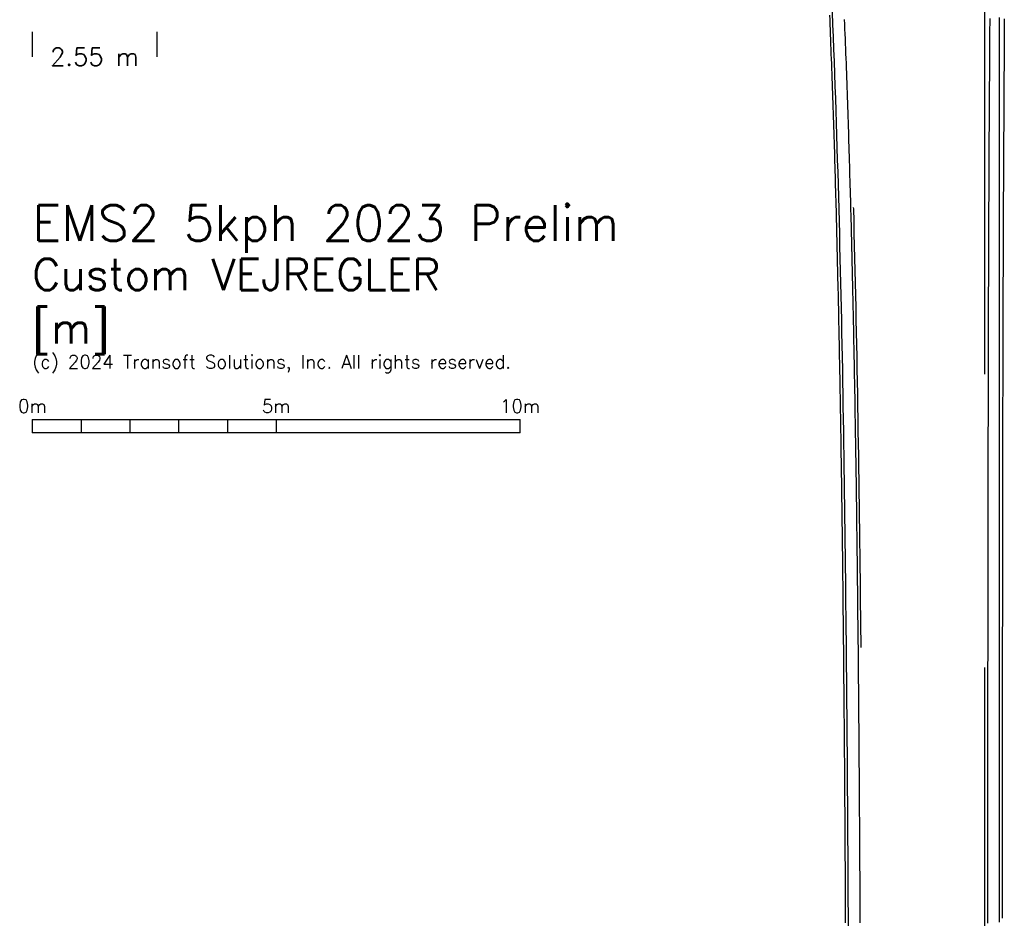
# Model space of a CAD drawing. Header units: metres. Extents: x 209848 to 209928, y 1182430 to 1182563.
# Tile 2 of 256: x 209850 to 209870, y 1182449 to 1182467. Entities that reach past the tile are written whole.
import ezdxf
from ezdxf.enums import TextEntityAlignment as Align

# ---------------------------------------------------------------- set-up
doc = ezdxf.new("R2010")
doc.units = ezdxf.units.M
doc.header["$MEASUREMENT"] = 0
doc.linetypes.add('DGN Style 2', pattern=[15.036391, 9.021834, -6.014556])
doc.layers.get('0').update_dxf_attribs({"color": 254})
doc.styles.add('TSText', font='simplex.shx')

# ---------------------------------------------------------------- blocks, each defined once
blk = doc.blocks.new('*U2')
at = {"color": 40, "linetype": 'Continuous'}
for p, q in [((15.081, -31.72), (15.076, -31.62)), ((18.655, -31.695), (18.655, -31.798)), ((15.085, -31.82), (15.081, -31.72)), ((15.089, -31.92), (15.085, -31.82)), ((18.655, -31.798), (18.654, -31.901)), ((15.093, -32.02), (15.089, -31.92)), ((15.097, -32.12), (15.093, -32.02)), ((18.654, -31.901), (18.653, -32.004)), ((18.653, -32.004), (18.653, -32.107)), ((15.101, -32.22), (15.097, -32.12)), ((15.104, -32.32), (15.101, -32.22)), ((18.652, -32.21), (18.651, -32.313)), ((18.653, -32.107), (18.652, -32.21)), ((15.108, -32.42), (15.104, -32.32)), ((15.112, -32.519), (15.108, -32.42)), ((18.651, -32.416), (18.65, -32.519)), ((18.651, -32.313), (18.651, -32.416)), ((15.116, -32.619), (15.112, -32.519)), ((15.119, -32.719), (15.116, -32.619)), ((18.65, -32.519), (18.649, -32.621)), ((18.649, -32.621), (18.649, -32.724)), ((15.123, -32.82), (15.119, -32.719)), ((15.127, -32.92), (15.123, -32.82)), ((18.649, -32.724), (18.648, -32.827)), ((18.648, -32.827), (18.648, -32.93)), ((15.13, -33.02), (15.127, -32.92)), ((15.134, -33.12), (15.13, -33.02)), ((18.647, -33.033), (18.646, -33.136)), ((18.648, -32.93), (18.647, -33.033)), ((15.137, -33.22), (15.134, -33.12)), ((15.141, -33.32), (15.137, -33.22)), ((18.646, -33.239), (18.645, -33.341)), ((18.646, -33.136), (18.646, -33.239)), ((15.144, -33.42), (15.141, -33.32)), ((15.148, -33.52), (15.144, -33.42)), ((18.645, -33.444), (18.644, -33.547)), ((18.645, -33.341), (18.645, -33.444)), ((15.151, -33.62), (15.148, -33.52)), ((15.154, -33.72), (15.151, -33.62)), ((18.644, -33.547), (18.643, -33.65)), ((18.643, -33.65), (18.643, -33.753)), ((15.158, -33.82), (15.154, -33.72)), ((15.161, -33.921), (15.158, -33.82)), ((18.643, -33.753), (18.642, -33.855)), ((18.642, -33.855), (18.642, -33.958)), ((15.164, -34.021), (15.161, -33.921)), ((15.167, -34.121), (15.164, -34.021)), ((18.642, -33.958), (18.641, -34.061)), ((18.641, -34.061), (18.641, -34.164)), ((15.17, -34.221), (15.167, -34.121)), ((15.173, -34.321), (15.17, -34.221)), ((18.641, -34.164), (18.64, -34.267)), ((18.64, -34.267), (18.64, -34.369)), ((15.177, -34.421), (15.173, -34.321)), ((15.18, -34.522), (15.177, -34.421)), ((15.183, -34.622), (15.18, -34.522)), ((18.64, -34.369), (18.639, -34.472)), ((18.639, -34.472), (18.639, -34.575)), ((15.186, -34.722), (15.183, -34.622)), ((15.188, -34.822), (15.186, -34.722)), ((18.639, -34.575), (18.638, -34.677)), ((18.638, -34.677), (18.638, -34.78)), ((15.191, -34.923), (15.188, -34.822)), ((15.194, -35.023), (15.191, -34.923)), ((18.638, -34.78), (18.637, -34.883)), ((18.637, -34.883), (18.637, -34.986)), ((15.197, -35.123), (15.194, -35.023)), ((15.2, -35.223), (15.197, -35.123)), ((18.637, -34.986), (18.636, -35.088)), ((18.636, -35.088), (18.636, -35.191)), ((15.203, -35.324), (15.2, -35.223)), ((15.205, -35.424), (15.203, -35.324)), ((18.636, -35.191), (18.635, -35.294)), ((18.635, -35.294), (18.635, -35.396)), ((15.208, -35.524), (15.205, -35.424)), ((15.211, -35.625), (15.208, -35.524)), ((18.635, -35.396), (18.634, -35.499)), ((18.634, -35.499), (18.634, -35.602)), ((15.213, -35.725), (15.211, -35.625)), ((15.216, -35.825), (15.213, -35.725)), ((18.634, -35.602), (18.633, -35.704)), ((18.633, -35.704), (18.633, -35.807)), ((15.219, -35.926), (15.216, -35.825)), ((15.221, -36.026), (15.219, -35.926)), ((18.633, -35.91), (18.632, -36.012)), ((18.633, -35.807), (18.633, -35.91)), ((15.224, -36.126), (15.221, -36.026)), ((15.226, -36.227), (15.224, -36.126)), ((18.632, -36.115), (18.631, -36.217)), ((18.632, -36.012), (18.632, -36.115)), ((15.229, -36.327), (15.226, -36.227)), ((15.231, -36.427), (15.229, -36.327)), ((18.631, -36.217), (18.631, -36.32)), ((18.631, -36.32), (18.631, -36.423)), ((15.234, -36.528), (15.231, -36.427)), ((15.236, -36.628), (15.234, -36.528)), ((18.631, -36.423), (18.63, -36.525)), ((18.63, -36.525), (18.63, -36.628)), ((15.238, -36.729), (15.236, -36.628)), ((15.241, -36.829), (15.238, -36.729)), ((18.63, -36.628), (18.629, -36.73)), ((18.629, -36.73), (18.629, -36.833)), ((15.243, -36.929), (15.241, -36.829)), ((15.245, -37.03), (15.243, -36.929)), ((18.629, -36.936), (18.628, -37.038)), ((18.629, -36.833), (18.629, -36.936)), ((15.248, -37.13), (15.245, -37.03)), ((15.25, -37.231), (15.248, -37.13)), ((18.628, -37.141), (18.627, -37.243)), ((18.628, -37.038), (18.628, -37.141)), ((15.252, -37.331), (15.25, -37.231)), ((15.254, -37.432), (15.252, -37.331)), ((18.627, -37.243), (18.627, -37.346)), ((18.627, -37.346), (18.627, -37.448)), ((15.257, -37.532), (15.254, -37.432)), ((15.259, -37.633), (15.257, -37.532)), ((18.627, -37.448), (18.626, -37.551)), ((18.626, -37.551), (18.626, -37.653)), ((15.261, -37.733), (15.259, -37.633)), ((15.263, -37.834), (15.261, -37.733)), ((18.626, -37.653), (18.626, -37.756)), ((15.265, -37.934), (15.263, -37.834)), ((15.267, -38.035), (15.265, -37.934)), ((18.626, -37.756), (18.625, -37.859)), ((18.625, -37.859), (18.625, -37.961)), ((15.269, -38.135), (15.267, -38.035)), ((15.271, -38.236), (15.269, -38.135)), ((18.625, -38.064), (18.624, -38.166)), ((18.625, -37.961), (18.625, -38.064)), ((15.273, -38.336), (15.271, -38.236)), ((15.275, -38.437), (15.273, -38.336)), ((18.624, -38.166), (18.624, -38.269)), ((18.624, -38.269), (18.624, -38.371)), ((15.277, -38.537), (15.275, -38.437)), ((15.279, -38.638), (15.277, -38.537)), ((18.624, -38.371), (18.623, -38.474)), ((18.623, -38.474), (18.623, -38.576)), ((15.281, -38.738), (15.279, -38.638)), ((15.283, -38.839), (15.281, -38.738)), ((18.623, -38.576), (18.623, -38.678)), ((18.623, -38.678), (18.623, -38.781)), ((15.285, -38.939), (15.283, -38.839)), ((15.287, -39.04), (15.285, -38.939)), ((18.623, -38.781), (18.622, -38.883)), ((18.622, -38.883), (18.622, -38.985)), ((15.288, -39.14), (15.287, -39.04)), ((15.29, -39.241), (15.288, -39.14)), ((18.622, -38.985), (18.622, -39.088)), ((18.622, -39.088), (18.622, -39.19)), ((15.292, -39.342), (15.29, -39.241)), ((15.294, -39.442), (15.292, -39.342)), ((18.622, -39.19), (18.622, -39.293)), ((18.622, -39.293), (18.622, -39.395)), ((15.295, -39.543), (15.294, -39.442)), ((15.297, -39.643), (15.295, -39.543)), ((18.622, -39.395), (18.621, -39.498)), ((18.621, -39.498), (18.621, -39.6)), ((15.299, -39.744), (15.297, -39.643)), ((15.301, -39.845), (15.299, -39.744)), ((18.621, -39.6), (18.621, -39.702)), ((18.621, -39.702), (18.621, -39.805)), ((15.302, -39.945), (15.301, -39.845)), ((15.304, -40.046), (15.302, -39.945)), ((18.621, -39.805), (18.621, -39.907)), ((18.621, -39.907), (18.621, -40.01)), ((15.305, -40.147), (15.304, -40.046)), ((15.307, -40.247), (15.305, -40.147)), ((18.621, -40.01), (18.62, -40.112)), ((18.62, -40.112), (18.62, -40.214)), ((15.309, -40.348), (15.307, -40.247)), ((15.31, -40.448), (15.309, -40.348)), ((18.62, -40.214), (18.62, -40.317)), ((18.62, -40.317), (18.62, -40.419)), ((15.312, -40.549), (15.31, -40.448)), ((15.313, -40.65), (15.312, -40.549)), ((18.62, -40.419), (18.62, -40.522)), ((18.62, -40.522), (18.62, -40.624)), ((15.315, -40.75), (15.313, -40.65)), ((15.316, -40.851), (15.315, -40.75)), ((18.62, -40.726), (18.619, -40.829)), ((18.62, -40.624), (18.62, -40.726)), ((15.318, -40.952), (15.316, -40.851)), ((15.319, -41.052), (15.318, -40.952)), ((18.619, -40.829), (18.619, -40.931)), ((18.619, -40.931), (18.619, -41.033)), ((15.321, -41.153), (15.319, -41.052)), ((15.322, -41.254), (15.321, -41.153)), ((18.619, -41.033), (18.619, -41.136)), ((18.619, -41.136), (18.619, -41.238)), ((15.324, -41.354), (15.322, -41.254)), ((15.325, -41.455), (15.324, -41.354)), ((18.619, -41.341), (18.618, -41.443)), ((18.619, -41.238), (18.619, -41.341)), ((15.326, -41.556), (15.325, -41.455)), ((15.328, -41.657), (15.326, -41.556)), ((18.618, -41.443), (18.618, -41.545)), ((18.618, -41.545), (18.618, -41.648)), ((15.329, -41.757), (15.328, -41.657)), ((15.33, -41.858), (15.329, -41.757)), ((18.618, -41.648), (18.618, -41.75)), ((18.618, -41.75), (18.618, -41.852)), ((15.332, -41.959), (15.33, -41.858)), ((15.333, -42.059), (15.332, -41.959)), ((18.618, -41.955), (18.617, -42.057)), ((18.618, -41.852), (18.618, -41.955)), ((15.334, -42.16), (15.333, -42.059)), ((15.336, -42.261), (15.334, -42.16)), ((18.617, -42.057), (18.617, -42.159)), ((18.617, -42.159), (18.617, -42.262)), ((15.337, -42.362), (15.336, -42.261)), ((15.338, -42.462), (15.337, -42.362)), ((18.617, -42.262), (18.617, -42.364)), ((18.617, -42.364), (18.617, -42.466)), ((15.339, -42.563), (15.338, -42.462)), ((15.341, -42.664), (15.339, -42.563)), ((18.617, -42.466), (18.617, -42.569)), ((18.617, -42.569), (18.617, -42.671)), ((15.342, -42.765), (15.341, -42.664)), ((15.343, -42.865), (15.342, -42.765)), ((18.617, -42.671), (18.616, -42.773)), ((18.616, -42.773), (18.616, -42.876)), ((15.344, -42.966), (15.343, -42.865)), ((15.346, -43.067), (15.344, -42.966)), ((18.616, -42.876), (18.616, -42.978)), ((18.616, -42.978), (18.616, -43.08)), ((15.347, -43.168), (15.346, -43.067)), ((15.348, -43.268), (15.347, -43.168)), ((18.616, -43.08), (18.616, -43.183)), ((18.616, -43.183), (18.616, -43.285)), ((15.349, -43.369), (15.348, -43.268)), ((15.35, -43.47), (15.349, -43.369)), ((18.616, -43.387), (18.615, -43.49)), ((18.616, -43.285), (18.616, -43.387)), ((15.351, -43.571), (15.35, -43.47)), ((15.352, -43.671), (15.351, -43.571)), ((18.615, -43.49), (18.615, -43.592)), ((18.615, -43.592), (18.615, -43.694)), ((15.353, -43.772), (15.352, -43.671)), ((15.354, -43.873), (15.353, -43.772)), ((18.615, -43.694), (18.615, -43.797)), ((18.615, -43.797), (18.615, -43.899)), ((15.355, -43.974), (15.354, -43.873)), ((15.357, -44.075), (15.355, -43.974)), ((18.615, -43.899), (18.615, -44.001)), ((18.615, -44.001), (18.615, -44.104)), ((15.358, -44.175), (15.357, -44.075)), ((15.359, -44.276), (15.358, -44.175)), ((18.615, -44.104), (18.614, -44.206)), ((18.614, -44.206), (18.614, -44.308)), ((15.36, -44.377), (15.359, -44.276)), ((15.361, -44.478), (15.36, -44.377)), ((18.614, -44.308), (18.614, -44.41)), ((18.614, -44.41), (18.614, -44.513)), ((15.362, -44.579), (15.361, -44.478)), ((15.363, -44.68), (15.362, -44.579)), ((18.614, -44.513), (18.614, -44.615)), ((18.614, -44.615), (18.614, -44.717)), ((15.364, -44.78), (15.363, -44.68)), ((15.365, -44.881), (15.364, -44.78)), ((18.614, -44.717), (18.614, -44.82)), ((15.365, -44.982), (15.365, -44.881)), ((15.366, -45.083), (15.365, -44.982)), ((18.614, -44.82), (18.613, -44.922)), ((18.613, -44.922), (18.613, -45.024)), ((15.367, -45.184), (15.366, -45.083)), ((15.368, -45.285), (15.367, -45.184)), ((18.613, -45.024), (18.613, -45.127)), ((18.613, -45.127), (18.613, -45.229)), ((15.369, -45.385), (15.368, -45.285)), ((15.37, -45.486), (15.369, -45.385)), ((18.613, -45.229), (18.613, -45.331)), ((18.613, -45.331), (18.613, -45.433)), ((15.371, -45.587), (15.37, -45.486)), ((15.372, -45.688), (15.371, -45.587)), ((18.613, -45.536), (18.612, -45.638)), ((18.613, -45.433), (18.613, -45.536)), ((15.373, -45.789), (15.372, -45.688)), ((15.374, -45.89), (15.373, -45.789)), ((18.612, -45.638), (18.612, -45.74)), ((18.612, -45.74), (18.612, -45.843)), ((15.374, -45.99), (15.374, -45.89)), ((15.375, -46.091), (15.374, -45.99)), ((18.612, -45.843), (18.612, -45.945)), ((18.612, -45.945), (18.612, -46.047)), ((15.376, -46.192), (15.375, -46.091)), ((15.377, -46.293), (15.376, -46.192)), ((18.612, -46.047), (18.612, -46.149)), ((18.612, -46.149), (18.612, -46.252)), ((15.378, -46.394), (15.377, -46.293)), ((15.378, -46.495), (15.378, -46.394)), ((18.612, -46.354), (18.611, -46.456)), ((18.612, -46.252), (18.612, -46.354)), ((15.379, -46.596), (15.378, -46.495)), ((15.38, -46.697), (15.379, -46.596)), ((18.611, -46.456), (18.611, -46.558)), ((18.611, -46.558), (18.611, -46.661)), ((15.381, -46.797), (15.38, -46.697)), ((15.382, -46.898), (15.381, -46.797)), ((18.611, -46.661), (18.611, -46.763)), ((18.611, -46.763), (18.611, -46.865)), ((15.382, -46.999), (15.382, -46.898)), ((15.383, -47.1), (15.382, -46.999)), ((18.611, -46.865), (18.611, -46.967)), ((18.611, -46.967), (18.611, -47.07)), ((15.384, -47.201), (15.383, -47.1)), ((15.385, -47.302), (15.384, -47.201)), ((18.611, -47.07), (18.611, -47.172)), ((18.611, -47.172), (18.611, -47.274)), ((15.385, -47.403), (15.385, -47.302)), ((15.386, -47.504), (15.385, -47.403)), ((18.611, -47.274), (18.61, -47.376)), ((18.61, -47.376), (18.61, -47.479)), ((15.387, -47.605), (15.386, -47.504)), ((15.387, -47.705), (15.387, -47.605)), ((18.61, -47.479), (18.61, -47.581)), ((18.61, -47.581), (18.61, -47.683)), ((15.388, -47.806), (15.387, -47.705)), ((15.389, -47.907), (15.388, -47.806)), ((18.61, -47.683), (18.61, -47.785)), ((18.61, -47.785), (18.61, -47.888)), ((15.389, -48.008), (15.389, -47.907)), ((15.39, -48.109), (15.389, -48.008)), ((18.61, -47.888), (18.61, -47.99)), ((18.61, -47.99), (18.61, -48.092)), ((15.391, -48.21), (15.39, -48.109)), ((15.391, -48.311), (15.391, -48.21)), ((18.61, -48.092), (18.609, -48.194)), ((18.609, -48.194), (18.609, -48.297)), ((15.392, -48.412), (15.391, -48.311)), ((15.393, -48.513), (15.392, -48.412)), ((18.609, -48.297), (18.609, -48.399)), ((18.609, -48.399), (18.609, -48.501)), ((15.393, -48.614), (15.393, -48.513)), ((15.394, -48.715), (15.393, -48.614)), ((18.609, -48.501), (18.609, -48.603)), ((18.609, -48.603), (18.609, -48.706)), ((15.395, -48.816), (15.394, -48.715)), ((15.395, -48.916), (15.395, -48.816)), ((18.609, -48.706), (18.609, -48.808)), ((18.609, -48.808), (18.609, -48.91)), ((15.396, -49.017), (15.395, -48.916)), ((15.396, -49.118), (15.396, -49.017)), ((18.609, -48.91), (18.609, -49.012)), ((18.609, -49.012), (18.609, -49.115)), ((15.397, -49.219), (15.396, -49.118)), ((15.397, -49.32), (15.397, -49.219)), ((18.609, -49.115), (18.608, -49.217)), ((18.608, -49.217), (18.608, -49.319)), ((15.398, -49.421), (15.397, -49.32)), ((15.399, -49.522), (15.398, -49.421)), ((18.608, -49.319), (18.608, -49.421)), ((18.608, -49.421), (18.608, -49.523)), ((15.399, -49.623), (15.399, -49.522)), ((15.4, -49.724), (15.399, -49.623)), ((18.608, -49.523), (18.608, -49.626)), ((18.608, -49.626), (18.608, -49.728)), ((15.4, -49.825), (15.4, -49.724)), ((15.401, -49.926), (15.4, -49.825)), ((18.608, -49.728), (18.608, -49.83)), ((18.608, -49.83), (18.608, -49.932)), ((15.401, -50.027), (15.401, -49.926)), ((15.402, -50.128), (15.401, -50.027)), ((18.608, -49.932), (18.608, -50.035)), ((18.608, -50.035), (18.608, -50.137)), ((15.402, -50.229), (15.402, -50.128))]:
    blk.add_line(p, q, dxfattribs=at)
at = {"color": 3, "linetype": 'Continuous'}
for p, q in [((18.355, -31.693), (18.355, -31.796)), ((15.384, -31.808), (15.38, -31.708)), ((15.388, -31.908), (15.384, -31.808)), ((18.355, -31.796), (18.354, -31.899)), ((15.392, -32.008), (15.388, -31.908)), ((15.396, -32.108), (15.392, -32.008)), ((18.354, -31.899), (18.353, -32.002)), ((18.353, -32.002), (18.353, -32.105)), ((15.4, -32.208), (15.396, -32.108)), ((15.404, -32.308), (15.4, -32.208)), ((18.352, -32.208), (18.351, -32.311)), ((18.353, -32.105), (18.352, -32.208)), ((15.408, -32.408), (15.404, -32.308)), ((15.412, -32.508), (15.408, -32.408)), ((18.351, -32.414), (18.35, -32.517)), ((18.351, -32.311), (18.351, -32.414)), ((15.416, -32.608), (15.412, -32.508)), ((15.419, -32.709), (15.416, -32.608)), ((18.35, -32.517), (18.349, -32.62)), ((18.349, -32.62), (18.349, -32.722)), ((15.423, -32.809), (15.419, -32.709)), ((15.427, -32.909), (15.423, -32.809)), ((18.349, -32.722), (18.348, -32.825)), ((18.348, -32.825), (18.348, -32.928)), ((15.43, -33.009), (15.427, -32.909)), ((15.434, -33.109), (15.43, -33.009)), ((15.437, -33.209), (15.434, -33.109)), ((18.347, -33.031), (18.346, -33.134)), ((18.348, -32.928), (18.347, -33.031)), ((15.441, -33.31), (15.437, -33.209)), ((15.444, -33.41), (15.441, -33.31)), ((18.346, -33.237), (18.345, -33.34)), ((18.346, -33.134), (18.346, -33.237)), ((15.447, -33.51), (15.444, -33.41)), ((15.451, -33.61), (15.447, -33.51)), ((18.345, -33.443), (18.344, -33.545)), ((18.345, -33.34), (18.345, -33.443)), ((15.454, -33.71), (15.451, -33.61)), ((15.457, -33.811), (15.454, -33.71)), ((18.344, -33.545), (18.343, -33.648)), ((18.343, -33.648), (18.343, -33.751)), ((15.461, -33.911), (15.457, -33.811)), ((15.464, -34.011), (15.461, -33.911)), ((18.343, -33.751), (18.342, -33.854)), ((18.342, -33.854), (18.342, -33.957)), ((15.467, -34.111), (15.464, -34.011)), ((15.47, -34.212), (15.467, -34.111)), ((18.342, -33.957), (18.341, -34.059)), ((18.341, -34.059), (18.341, -34.162)), ((15.473, -34.312), (15.47, -34.212)), ((15.476, -34.412), (15.473, -34.312)), ((18.341, -34.162), (18.34, -34.265)), ((18.34, -34.265), (18.34, -34.368)), ((15.479, -34.513), (15.476, -34.412)), ((15.482, -34.613), (15.479, -34.513)), ((18.34, -34.368), (18.339, -34.471)), ((18.339, -34.471), (18.339, -34.573)), ((15.485, -34.713), (15.482, -34.613)), ((15.488, -34.814), (15.485, -34.713)), ((18.339, -34.573), (18.338, -34.676)), ((18.338, -34.676), (18.338, -34.779)), ((15.491, -34.914), (15.488, -34.814)), ((15.494, -35.014), (15.491, -34.914)), ((18.338, -34.779), (18.337, -34.881)), ((18.337, -34.881), (18.337, -34.984)), ((15.497, -35.115), (15.494, -35.014)), ((15.5, -35.215), (15.497, -35.115)), ((18.337, -34.984), (18.336, -35.087)), ((18.336, -35.087), (18.336, -35.19)), ((15.503, -35.315), (15.5, -35.215)), ((15.505, -35.416), (15.503, -35.315)), ((18.336, -35.19), (18.335, -35.292)), ((18.335, -35.292), (18.335, -35.395)), ((15.508, -35.516), (15.505, -35.416)), ((15.511, -35.617), (15.508, -35.516)), ((18.335, -35.395), (18.334, -35.498)), ((18.334, -35.498), (18.334, -35.6)), ((15.513, -35.717), (15.511, -35.617)), ((15.516, -35.817), (15.513, -35.717)), ((18.334, -35.6), (18.333, -35.703)), ((18.333, -35.703), (18.333, -35.806)), ((15.519, -35.918), (15.516, -35.817)), ((15.521, -36.018), (15.519, -35.918)), ((18.333, -35.908), (18.332, -36.011)), ((18.333, -35.806), (18.333, -35.908)), ((15.524, -36.119), (15.521, -36.018)), ((15.526, -36.219), (15.524, -36.119)), ((18.332, -36.114), (18.331, -36.216)), ((18.332, -36.011), (18.332, -36.114)), ((15.529, -36.32), (15.526, -36.219)), ((15.531, -36.42), (15.529, -36.32)), ((18.331, -36.216), (18.331, -36.319)), ((18.331, -36.319), (18.331, -36.421)), ((15.534, -36.521), (15.531, -36.42)), ((15.536, -36.621), (15.534, -36.521)), ((18.331, -36.421), (18.33, -36.524)), ((18.33, -36.524), (18.33, -36.627)), ((15.538, -36.722), (15.536, -36.621)), ((15.541, -36.822), (15.538, -36.722)), ((18.33, -36.627), (18.329, -36.729)), ((18.329, -36.729), (18.329, -36.832)), ((15.543, -36.923), (15.541, -36.822)), ((15.545, -37.023), (15.543, -36.923)), ((18.329, -36.934), (18.328, -37.037)), ((18.329, -36.832), (18.329, -36.934)), ((15.548, -37.124), (15.545, -37.023)), ((15.55, -37.224), (15.548, -37.124)), ((18.328, -37.14), (18.327, -37.242)), ((18.328, -37.037), (18.328, -37.14)), ((15.552, -37.325), (15.55, -37.224)), ((15.554, -37.425), (15.552, -37.325)), ((18.327, -37.242), (18.327, -37.345)), ((18.327, -37.345), (18.327, -37.447)), ((15.557, -37.526), (15.554, -37.425)), ((15.559, -37.626), (15.557, -37.526)), ((18.327, -37.447), (18.326, -37.55)), ((18.326, -37.55), (18.326, -37.652)), ((15.561, -37.727), (15.559, -37.626)), ((15.563, -37.827), (15.561, -37.727)), ((18.326, -37.652), (18.326, -37.755)), ((15.565, -37.928), (15.563, -37.827)), ((15.567, -38.028), (15.565, -37.928)), ((18.326, -37.755), (18.325, -37.857)), ((18.325, -37.857), (18.325, -37.96)), ((15.569, -38.129), (15.567, -38.028)), ((15.571, -38.23), (15.569, -38.129)), ((18.325, -38.063), (18.324, -38.165)), ((18.325, -37.96), (18.325, -38.063)), ((15.573, -38.33), (15.571, -38.23)), ((15.575, -38.431), (15.573, -38.33)), ((18.324, -38.165), (18.324, -38.268)), ((18.324, -38.268), (18.324, -38.37)), ((15.577, -38.531), (15.575, -38.431)), ((15.579, -38.632), (15.577, -38.531)), ((18.324, -38.37), (18.323, -38.473)), ((18.323, -38.473), (18.323, -38.575)), ((15.581, -38.733), (15.579, -38.632)), ((15.583, -38.833), (15.581, -38.733)), ((18.323, -38.575), (18.323, -38.678)), ((18.323, -38.678), (18.323, -38.78)), ((15.585, -38.934), (15.583, -38.833)), ((15.586, -39.034), (15.585, -38.934)), ((18.323, -38.78), (18.322, -38.882)), ((18.322, -38.882), (18.322, -38.985)), ((15.588, -39.135), (15.586, -39.034)), ((15.59, -39.236), (15.588, -39.135)), ((18.322, -38.985), (18.322, -39.087)), ((18.322, -39.087), (18.322, -39.19)), ((15.592, -39.336), (15.59, -39.236)), ((15.594, -39.437), (15.592, -39.336)), ((18.322, -39.19), (18.322, -39.292)), ((18.322, -39.292), (18.322, -39.395)), ((15.595, -39.538), (15.594, -39.437)), ((15.597, -39.638), (15.595, -39.538)), ((18.322, -39.395), (18.321, -39.497)), ((18.321, -39.497), (18.321, -39.599)), ((15.599, -39.739), (15.597, -39.638)), ((15.6, -39.84), (15.599, -39.739)), ((18.321, -39.599), (18.321, -39.702)), ((18.321, -39.702), (18.321, -39.804)), ((15.602, -39.94), (15.6, -39.84)), ((15.604, -40.041), (15.602, -39.94)), ((18.321, -39.804), (18.321, -39.907)), ((18.321, -39.907), (18.321, -40.009)), ((15.605, -40.142), (15.604, -40.041)), ((15.607, -40.242), (15.605, -40.142)), ((18.321, -40.009), (18.32, -40.111)), ((18.32, -40.111), (18.32, -40.214)), ((15.609, -40.343), (15.607, -40.242)), ((15.61, -40.444), (15.609, -40.343)), ((18.32, -40.214), (18.32, -40.316)), ((18.32, -40.316), (18.32, -40.419)), ((15.612, -40.544), (15.61, -40.444)), ((15.613, -40.645), (15.612, -40.544)), ((18.32, -40.419), (18.32, -40.521)), ((18.32, -40.521), (18.32, -40.623)), ((15.615, -40.746), (15.613, -40.645)), ((15.616, -40.847), (15.615, -40.746)), ((18.32, -40.726), (18.319, -40.828)), ((18.32, -40.623), (18.32, -40.726)), ((15.618, -40.947), (15.616, -40.847)), ((15.619, -41.048), (15.618, -40.947)), ((18.319, -40.828), (18.319, -40.931)), ((18.319, -40.931), (18.319, -41.033)), ((15.621, -41.149), (15.619, -41.048)), ((15.622, -41.25), (15.621, -41.149)), ((18.319, -41.033), (18.319, -41.135)), ((18.319, -41.135), (18.319, -41.238)), ((15.624, -41.35), (15.622, -41.25)), ((15.625, -41.451), (15.624, -41.35)), ((18.319, -41.34), (18.318, -41.442)), ((18.319, -41.238), (18.319, -41.34)), ((15.626, -41.552), (15.625, -41.451)), ((15.628, -41.652), (15.626, -41.552)), ((18.318, -41.442), (18.318, -41.545)), ((18.318, -41.545), (18.318, -41.647)), ((15.629, -41.753), (15.628, -41.652)), ((15.63, -41.854), (15.629, -41.753)), ((18.318, -41.647), (18.318, -41.75)), ((18.318, -41.75), (18.318, -41.852)), ((15.632, -41.955), (15.63, -41.854)), ((15.633, -42.056), (15.632, -41.955)), ((18.318, -41.954), (18.317, -42.057)), ((18.318, -41.852), (18.318, -41.954)), ((15.634, -42.156), (15.633, -42.056)), ((15.636, -42.257), (15.634, -42.156)), ((18.317, -42.057), (18.317, -42.159)), ((18.317, -42.159), (18.317, -42.261)), ((15.637, -42.358), (15.636, -42.257)), ((15.638, -42.459), (15.637, -42.358)), ((18.317, -42.261), (18.317, -42.364)), ((18.317, -42.364), (18.317, -42.466)), ((15.639, -42.559), (15.638, -42.459)), ((15.641, -42.66), (15.639, -42.559)), ((18.317, -42.466), (18.317, -42.568)), ((18.317, -42.568), (18.317, -42.671)), ((15.642, -42.761), (15.641, -42.66)), ((15.643, -42.862), (15.642, -42.761)), ((18.317, -42.671), (18.316, -42.773)), ((18.316, -42.773), (18.316, -42.875)), ((15.644, -42.963), (15.643, -42.862)), ((15.645, -43.063), (15.644, -42.963)), ((18.316, -42.875), (18.316, -42.978)), ((18.316, -42.978), (18.316, -43.08)), ((15.647, -43.164), (15.645, -43.063)), ((15.648, -43.265), (15.647, -43.164)), ((18.316, -43.08), (18.316, -43.182)), ((18.316, -43.182), (18.316, -43.285)), ((15.649, -43.366), (15.648, -43.265)), ((15.65, -43.467), (15.649, -43.366)), ((18.316, -43.387), (18.315, -43.489)), ((18.316, -43.285), (18.316, -43.387)), ((15.651, -43.567), (15.65, -43.467)), ((15.652, -43.668), (15.651, -43.567)), ((18.315, -43.489), (18.315, -43.592)), ((18.315, -43.592), (18.315, -43.694)), ((15.653, -43.769), (15.652, -43.668)), ((15.654, -43.87), (15.653, -43.769)), ((18.315, -43.694), (18.315, -43.796)), ((18.315, -43.796), (18.315, -43.899)), ((15.655, -43.971), (15.654, -43.87)), ((15.657, -44.072), (15.655, -43.971)), ((18.315, -43.899), (18.315, -44.001)), ((18.315, -44.001), (18.315, -44.103)), ((15.658, -44.172), (15.657, -44.072)), ((15.659, -44.273), (15.658, -44.172)), ((18.315, -44.103), (18.314, -44.205)), ((18.314, -44.205), (18.314, -44.308)), ((15.66, -44.374), (15.659, -44.273)), ((15.661, -44.475), (15.66, -44.374)), ((18.314, -44.308), (18.314, -44.41)), ((18.314, -44.41), (18.314, -44.512)), ((15.662, -44.576), (15.661, -44.475)), ((15.663, -44.677), (15.662, -44.576)), ((18.314, -44.512), (18.314, -44.615)), ((18.314, -44.615), (18.314, -44.717)), ((15.664, -44.778), (15.663, -44.677)), ((15.665, -44.878), (15.664, -44.778)), ((18.314, -44.717), (18.314, -44.819)), ((15.665, -44.979), (15.665, -44.878)), ((15.666, -45.08), (15.665, -44.979)), ((18.314, -44.819), (18.313, -44.922)), ((18.313, -44.922), (18.313, -45.024)), ((15.667, -45.181), (15.666, -45.08)), ((15.668, -45.282), (15.667, -45.181)), ((18.313, -45.024), (18.313, -45.126)), ((18.313, -45.126), (18.313, -45.228)), ((15.669, -45.383), (15.668, -45.282)), ((15.67, -45.484), (15.669, -45.383)), ((18.313, -45.228), (18.313, -45.331)), ((18.313, -45.331), (18.313, -45.433)), ((15.671, -45.584), (15.67, -45.484)), ((15.672, -45.685), (15.671, -45.584)), ((18.313, -45.535), (18.312, -45.638)), ((18.313, -45.433), (18.313, -45.535)), ((15.673, -45.786), (15.672, -45.685)), ((15.674, -45.887), (15.673, -45.786)), ((18.312, -45.638), (18.312, -45.74)), ((18.312, -45.74), (18.312, -45.842)), ((15.674, -45.988), (15.674, -45.887)), ((15.675, -46.089), (15.674, -45.988)), ((18.312, -45.842), (18.312, -45.944)), ((18.312, -45.944), (18.312, -46.047)), ((15.676, -46.19), (15.675, -46.089)), ((15.677, -46.291), (15.676, -46.19)), ((18.312, -46.047), (18.312, -46.149)), ((18.312, -46.149), (18.312, -46.251)), ((15.678, -46.392), (15.677, -46.291)), ((15.678, -46.492), (15.678, -46.392)), ((18.312, -46.354), (18.311, -46.456)), ((18.312, -46.251), (18.312, -46.354)), ((15.679, -46.593), (15.678, -46.492)), ((15.68, -46.694), (15.679, -46.593)), ((18.311, -46.456), (18.311, -46.558)), ((18.311, -46.558), (18.311, -46.66)), ((15.681, -46.795), (15.68, -46.694)), ((15.682, -46.896), (15.681, -46.795)), ((18.311, -46.66), (18.311, -46.763)), ((18.311, -46.763), (18.311, -46.865)), ((15.682, -46.997), (15.682, -46.896)), ((15.683, -47.098), (15.682, -46.997)), ((18.311, -46.865), (18.311, -46.967)), ((18.311, -46.967), (18.311, -47.069)), ((15.684, -47.199), (15.683, -47.098)), ((15.685, -47.3), (15.684, -47.199)), ((18.311, -47.069), (18.311, -47.172)), ((18.311, -47.172), (18.311, -47.274)), ((15.685, -47.401), (15.685, -47.3)), ((15.686, -47.502), (15.685, -47.401)), ((18.311, -47.274), (18.31, -47.376)), ((18.31, -47.376), (18.31, -47.478)), ((15.687, -47.603), (15.686, -47.502)), ((15.687, -47.703), (15.687, -47.603)), ((18.31, -47.478), (18.31, -47.581)), ((18.31, -47.581), (18.31, -47.683)), ((15.688, -47.804), (15.687, -47.703)), ((15.689, -47.905), (15.688, -47.804)), ((18.31, -47.683), (18.31, -47.785)), ((18.31, -47.785), (18.31, -47.887)), ((15.689, -48.006), (15.689, -47.905)), ((15.69, -48.107), (15.689, -48.006)), ((18.31, -47.887), (18.31, -47.99)), ((18.31, -47.99), (18.31, -48.092)), ((15.691, -48.208), (15.69, -48.107)), ((15.691, -48.309), (15.691, -48.208)), ((18.31, -48.092), (18.309, -48.194)), ((18.309, -48.194), (18.309, -48.296)), ((15.692, -48.41), (15.691, -48.309)), ((15.693, -48.511), (15.692, -48.41)), ((18.309, -48.296), (18.309, -48.399)), ((18.309, -48.399), (18.309, -48.501)), ((15.693, -48.612), (15.693, -48.511)), ((15.694, -48.713), (15.693, -48.612)), ((18.309, -48.501), (18.309, -48.603)), ((18.309, -48.603), (18.309, -48.705)), ((15.695, -48.814), (15.694, -48.713)), ((15.695, -48.915), (15.695, -48.814)), ((18.309, -48.705), (18.309, -48.808)), ((18.309, -48.808), (18.309, -48.91)), ((15.696, -49.016), (15.695, -48.915)), ((15.696, -49.117), (15.696, -49.016)), ((18.309, -48.91), (18.309, -49.012)), ((18.309, -49.012), (18.309, -49.114)), ((15.697, -49.218), (15.696, -49.117)), ((15.697, -49.318), (15.697, -49.218)), ((18.309, -49.114), (18.308, -49.217)), ((18.308, -49.217), (18.308, -49.319)), ((15.698, -49.419), (15.697, -49.318)), ((15.699, -49.52), (15.698, -49.419)), ((18.308, -49.319), (18.308, -49.421)), ((18.308, -49.421), (18.308, -49.523)), ((15.699, -49.621), (15.699, -49.52)), ((15.7, -49.722), (15.699, -49.621)), ((18.308, -49.523), (18.308, -49.625)), ((18.308, -49.625), (18.308, -49.728)), ((15.7, -49.823), (15.7, -49.722)), ((15.701, -49.924), (15.7, -49.823)), ((18.308, -49.728), (18.308, -49.83)), ((18.308, -49.83), (18.308, -49.932)), ((15.701, -50.025), (15.701, -49.924)), ((15.702, -50.126), (15.701, -50.025)), ((18.308, -49.932), (18.308, -50.034)), ((18.308, -50.034), (18.308, -50.137)), ((15.702, -50.227), (15.702, -50.126)), ((18.308, -50.137), (18.307, -50.239))]:
    blk.add_line(p, q, dxfattribs=at)
blk = doc.blocks.new('ATTEMP')
at = {"color": 254, "linetype": 'Continuous'}
for p, q in [((-9.786, -31.965), (-9.786, -32.475)), ((-7.236, -31.965), (-7.236, -32.475))]:
    blk.add_line(p, q, dxfattribs=at)
at = {"color": 4, "linetype": 'Continuous'}
for p, q in [((-9.786, -39.909), (0.214, -39.909)), ((-9.786, -39.909), (-9.786, -40.183)), ((-8.786, -39.909), (-8.786, -40.183)), ((-7.786, -39.909), (-7.786, -40.183)), ((-6.786, -39.909), (-6.786, -40.183)), ((-5.786, -39.909), (-5.786, -40.183)), ((-4.786, -39.909), (-4.786, -40.183)), ((0.214, -40.183), (0.214, -39.909)), ((0.214, -40.183), (-9.786, -40.183))]:
    blk.add_line(p, q, dxfattribs=at)
at = {"color": 5, "linetype": 'Continuous', "flags": 128}
for points in [[(10.036, -31.67), (10.036, -31.924), (10.036, -32.178), (10.036, -32.432), (10.036, -32.686), (10.036, -32.941), (10.036, -33.195), (10.036, -33.449), (10.036, -33.703), (10.036, -33.957), (10.036, -34.211), (10.036, -34.465), (10.036, -34.719), (10.036, -34.973), (10.036, -35.227), (10.036, -35.481), (10.036, -35.735), (10.036, -35.989), (10.036, -36.243), (10.036, -36.497), (10.036, -36.751), (10.036, -37.005), (10.036, -37.259), (10.036, -37.513), (10.036, -37.767), (10.036, -38.021), (10.036, -38.275), (10.036, -38.529), (10.036, -38.783), (10.036, -39.037), (10.036, -39.291), (10.036, -39.545), (10.036, -39.799), (10.036, -40.053), (10.036, -40.307), (10.036, -40.561), (10.036, -40.815), (10.036, -41.069), (10.036, -41.323), (10.036, -41.577), (10.036, -41.831), (10.036, -42.085), (10.036, -42.339), (10.036, -42.593), (10.036, -42.847), (10.036, -43.101), (10.036, -43.355), (10.036, -43.609), (10.036, -43.863), (10.036, -44.117), (10.036, -44.371), (10.036, -44.625), (10.036, -44.879), (10.036, -45.133), (10.036, -45.387), (10.036, -45.641), (10.036, -45.895), (10.036, -46.149), (10.036, -46.403), (10.036, -46.657), (10.036, -46.911), (10.036, -47.165), (10.036, -47.419), (10.036, -47.673), (10.036, -47.927), (10.036, -48.181), (10.036, -48.435), (10.036, -48.689), (10.036, -48.943), (10.036, -49.197), (10.036, -49.451), (10.036, -49.705), (10.036, -49.959), (10.036, -50.213)], [(6.613, -31.563), (6.623, -31.815), (6.633, -32.067), (6.643, -32.319), (6.653, -32.571), (6.662, -32.823), (6.671, -33.075), (6.68, -33.327), (6.688, -33.58), (6.697, -33.832), (6.705, -34.084), (6.713, -34.337), (6.72, -34.589), (6.728, -34.842), (6.735, -35.094), (6.742, -35.347), (6.749, -35.6), (6.756, -35.852), (6.762, -36.105), (6.768, -36.358), (6.775, -36.611), (6.78, -36.863), (6.786, -37.116), (6.792, -37.369), (6.797, -37.622), (6.803, -37.875), (6.808, -38.128), (6.813, -38.381), (6.818, -38.634), (6.823, -38.887), (6.827, -39.14), (6.832, -39.394), (6.836, -39.647), (6.84, -39.9), (6.844, -40.153), (6.848, -40.406), (6.852, -40.66), (6.856, -40.913), (6.86, -41.166), (6.863, -41.42), (6.867, -41.673), (6.87, -41.926), (6.874, -42.18), (6.877, -42.433), (6.88, -42.687), (6.883, -42.94), (6.886, -43.193), (6.889, -43.447), (6.891, -43.7), (6.894, -43.954), (6.897, -44.207), (6.899, -44.461), (6.902, -44.714), (6.904, -44.968), (6.906, -45.222), (6.909, -45.475), (6.911, -45.729), (6.913, -45.982), (6.915, -46.236), (6.917, -46.49), (6.919, -46.743), (6.921, -46.997), (6.923, -47.25), (6.925, -47.504), (6.927, -47.758), (6.928, -48.011), (6.93, -48.265), (6.932, -48.519), (6.933, -48.773), (6.935, -49.026), (6.936, -49.28), (6.938, -49.534), (6.939, -49.787), (6.94, -50.041), (6.942, -50.295)]]:
    blk.add_lwpolyline(points, dxfattribs=at)
at = {"color": 1, "linetype": 'DGN Style 2', "flags": 128}
blk.add_lwpolyline([(-9.736, 0.001), (-9.732, 0.262), (-9.721, 0.525), (-9.701, 0.789), (-9.674, 1.054), (-9.639, 1.318), (-9.596, 1.583), (-9.546, 1.847), (-9.487, 2.11), (-9.421, 2.373), (-9.348, 2.634), (-9.267, 2.894), (-9.178, 3.152), (-9.082, 3.408), (-8.978, 3.662), (-8.867, 3.913), (-8.748, 4.162), (-8.623, 4.408), (-8.49, 4.65), (-8.35, 4.889), (-8.203, 5.125), (-8.049, 5.356), (-7.889, 5.583), (-7.722, 5.806), (-7.548, 6.024), (-7.368, 6.238), (-7.182, 6.446), (-6.99, 6.649), (-6.791, 6.847), (-6.587, 7.039), (-6.378, 7.225), (-6.163, 7.406), (-5.942, 7.58), (-5.717, 7.748), (-5.486, 7.91), (-5.251, 8.064), (-5.011, 8.212), (-4.768, 8.353), (-4.519, 8.488), (-4.267, 8.614), (-4.012, 8.734), (-3.753, 8.846), (-3.49, 8.95), (-3.225, 9.047), (-2.956, 9.136), (-2.685, 9.218), (-2.412, 9.291), (-2.137, 9.356), (-1.859, 9.413), (-1.581, 9.463), (-1.3, 9.504), (-1.019, 9.536), (-0.737, 9.561), (-0.454, 9.577), (-0.17, 9.585), (0.113, 9.584), (0.397, 9.575), (0.68, 9.558), (0.963, 9.533), (1.244, 9.499), (1.525, 9.456), (1.805, 9.406), (2.082, 9.347), (2.358, 9.281), (2.632, 9.206), (2.904, 9.123), (3.173, 9.032), (3.439, 8.933), (3.703, 8.826), (3.963, 8.711), (4.219, 8.589), (4.472, 8.459), (4.721, 8.322), (4.966, 8.177), (5.206, 8.026), (5.442, 7.867), (5.673, 7.701), (5.899, 7.529), (6.12, 7.35), (6.336, 7.164), (6.545, 6.972), (6.75, 6.774), (6.948, 6.57), (7.14, 6.36), (7.325, 6.144), (7.505, 5.923), (7.677, 5.697), (7.843, 5.466), (8.002, 5.23), (8.154, 4.989), (8.298, 4.744), (8.436, 4.495), (8.565, 4.241), (8.687, 3.984), (8.802, 3.724), (8.909, 3.46), (9.007, 3.193), (9.098, 2.923), (9.181, 2.651), (9.256, 2.376), (9.322, 2.099), (9.38, 1.82), (9.43, 1.54), (9.472, 1.258), (9.505, 0.976), (9.529, 0.692), (9.547, 0.412), (9.563, 0.135), (9.578, -0.142), (9.591, -0.418), (9.604, -0.694), (9.615, -0.969), (9.626, -1.243), (9.635, -1.517), (9.644, -1.79), (9.652, -2.062), (9.66, -2.334), (9.667, -2.605), (9.673, -2.875), (9.678, -3.145), (9.684, -3.414), (9.688, -3.682), (9.693, -3.95), (9.697, -4.218), (9.7, -4.484), (9.703, -4.751), (9.706, -5.016), (9.709, -5.281), (9.712, -5.546), (9.714, -5.81), (9.716, -6.074), (9.718, -6.337), (9.719, -6.6), (9.721, -6.863), (9.722, -7.125), (9.724, -7.386), (9.725, -7.648), (9.726, -7.909), (9.727, -8.17), (9.728, -8.43), (9.728, -8.69), (9.729, -8.95), (9.73, -9.209), (9.73, -9.469), (9.731, -9.728), (9.731, -9.986), (9.732, -10.245), (9.732, -10.503), (9.733, -10.761), (9.733, -11.019), (9.733, -11.277), (9.733, -11.535), (9.734, -11.792), (9.734, -12.049), (9.734, -12.306), (9.734, -12.563), (9.735, -12.82), (9.735, -13.077), (9.735, -13.333), (9.735, -13.59), (9.735, -13.846), (9.735, -14.102), (9.735, -14.358), (9.735, -14.614), (9.735, -14.87), (9.735, -15.126), (9.736, -15.382), (9.736, -15.637), (9.736, -15.893), (9.736, -16.148), (9.736, -16.404), (9.736, -16.659), (9.736, -16.915), (9.736, -17.17), (9.736, -17.425), (9.736, -17.68), (9.736, -17.935), (9.736, -18.19), (9.736, -18.445), (9.736, -18.7), (9.736, -18.955), (9.736, -19.21), (9.736, -19.464), (9.736, -19.719), (9.736, -19.974), (9.736, -20.229), (9.736, -20.483), (9.736, -20.738), (9.736, -20.992), (9.736, -21.247), (9.736, -21.502), (9.736, -21.756), (9.736, -22.01), (9.736, -22.265), (9.736, -22.519), (9.736, -22.774), (9.736, -23.028), (9.736, -23.283), (9.736, -23.537), (9.736, -23.791), (9.736, -24.046), (9.736, -24.3), (9.736, -24.554), (9.736, -24.808), (9.736, -25.063), (9.736, -25.317), (9.736, -25.571), (9.736, -25.825), (9.736, -26.08), (9.736, -26.334), (9.736, -26.588), (9.736, -26.842), (9.736, -27.096), (9.736, -27.351), (9.736, -27.605), (9.736, -27.859), (9.736, -28.113), (9.736, -28.367), (9.736, -28.621), (9.736, -28.875), (9.736, -29.129), (9.736, -29.384), (9.736, -29.638), (9.736, -29.892), (9.736, -30.146), (9.736, -30.4), (9.736, -30.654), (9.736, -30.908), (9.736, -31.162), (9.736, -31.416), (9.736, -31.67), (9.736, -31.924), (9.736, -32.178), (9.736, -32.432), (9.736, -32.686), (9.736, -32.941), (9.736, -33.195), (9.736, -33.449), (9.736, -33.703), (9.736, -33.957), (9.736, -34.211), (9.736, -34.465), (9.736, -34.719), (9.736, -34.973), (9.736, -35.227), (9.736, -35.481), (9.736, -35.735), (9.736, -35.989), (9.736, -36.243), (9.736, -36.497), (9.736, -36.751), (9.736, -37.005), (9.736, -37.259), (9.736, -37.513), (9.736, -37.767), (9.736, -38.021), (9.736, -38.275), (9.736, -38.529), (9.736, -38.783), (9.736, -39.037), (9.736, -39.291), (9.736, -39.545), (9.736, -39.799), (9.736, -40.053), (9.736, -40.307), (9.736, -40.561), (9.736, -40.815), (9.736, -41.069), (9.736, -41.323), (9.736, -41.577), (9.736, -41.831), (9.736, -42.085), (9.736, -42.339), (9.736, -42.593), (9.736, -42.847), (9.736, -43.101), (9.736, -43.355), (9.736, -43.609), (9.736, -43.863), (9.736, -44.117), (9.736, -44.371), (9.736, -44.625), (9.736, -44.879), (9.736, -45.133), (9.736, -45.387), (9.736, -45.641), (9.736, -45.895), (9.736, -46.149), (9.736, -46.403), (9.736, -46.657), (9.736, -46.911), (9.736, -47.165), (9.736, -47.419), (9.736, -47.673), (9.736, -47.927), (9.736, -48.181), (9.736, -48.435), (9.736, -48.689), (9.736, -48.943), (9.736, -49.197), (9.736, -49.451), (9.736, -49.705), (9.736, -49.959), (9.736, -50.213), (9.736, -50.467), (9.736, -50.721), (9.736, -50.975), (9.736, -51.229), (9.736, -51.483), (9.736, -51.737), (9.736, -51.991), (9.736, -52.245), (9.736, -52.499), (9.736, -52.753), (9.736, -53.007), (9.736, -53.261), (9.736, -53.515), (9.736, -53.768), (9.736, -54.022), (9.736, -54.276), (9.736, -54.53), (9.736, -54.784), (9.736, -55.038), (9.736, -55.292), (9.736, -55.546), (9.736, -55.8), (9.736, -56.054), (9.736, -56.308), (9.736, -56.562), (9.736, -56.816), (9.736, -57.07), (9.736, -57.324), (9.736, -57.578), (9.736, -57.832), (9.736, -58.086), (9.736, -58.34), (9.736, -58.594), (9.736, -58.848), (9.736, -59.102), (9.736, -59.356), (9.736, -59.61), (9.736, -59.864), (9.736, -60.118), (9.736, -60.372), (9.736, -60.626), (9.736, -60.88), (9.736, -61.134), (9.736, -61.388), (9.736, -61.642), (9.736, -61.896), (9.736, -62.15), (9.736, -62.404), (9.736, -62.658), (9.736, -62.912), (9.736, -63.166), (9.736, -63.42), (9.736, -63.674), (9.736, -63.928), (9.736, -64.182), (9.736, -64.436), (9.736, -64.69), (9.736, -64.944), (9.736, -65.198), (9.736, -65.452), (9.736, -65.706), (9.736, -65.96), (9.736, -66.214), (9.736, -66.468), (9.736, -66.722), (9.736, -66.976), (9.736, -67.23), (9.736, -67.484), (9.736, -67.738), (9.736, -67.992), (9.736, -68.246), (9.736, -68.5), (9.736, -68.58)], dxfattribs=at)
at = {"color": 6, "linetype": 'DGN Style 2', "flags": 128}
blk.add_lwpolyline([(-7.286, -27.61), (-7.286, -27.356), (-7.286, -27.102), (-7.286, -26.849), (-7.286, -26.596), (-7.286, -26.344), (-7.286, -26.093), (-7.286, -25.843), (-7.286, -25.593), (-7.286, -25.345), (-7.286, -25.098), (-7.286, -24.852), (-7.286, -24.607), (-7.287, -24.364), (-7.287, -24.122), (-7.287, -23.882), (-7.287, -23.643), (-7.287, -23.405), (-7.288, -23.169), (-7.288, -22.934), (-7.288, -22.701), (-7.289, -22.47), (-7.289, -22.24), (-7.29, -22.012), (-7.29, -21.785), (-7.291, -21.56), (-7.291, -21.337), (-7.292, -21.116), (-7.293, -20.896), (-7.293, -20.678), (-7.294, -20.462), (-7.295, -20.247), (-7.295, -20.034), (-7.296, -19.823), (-7.297, -19.614), (-7.297, -19.406), (-7.298, -19.2), (-7.299, -18.996), (-7.299, -18.794), (-7.3, -18.594), (-7.3, -18.395), (-7.301, -18.199), (-7.301, -18.004), (-7.301, -17.81), (-7.301, -17.619), (-7.301, -17.43), (-7.301, -17.242), (-7.301, -17.056), (-7.3, -16.872), (-7.3, -16.69), (-7.299, -16.509), (-7.298, -16.331), (-7.297, -16.154), (-7.296, -15.979), (-7.295, -15.806), (-7.293, -15.634), (-7.291, -15.465), (-7.289, -15.297), (-7.287, -15.131), (-7.284, -14.967), (-7.282, -14.805), (-7.279, -14.644), (-7.275, -14.485), (-7.272, -14.328), (-7.268, -14.173), (-7.264, -14.019), (-7.26, -13.868), (-7.255, -13.718), (-7.251, -13.569), (-7.245, -13.423), (-7.24, -13.278), (-7.234, -13.135), (-7.228, -12.993), (-7.222, -12.854), (-7.216, -12.716), (-7.209, -12.579), (-7.202, -12.445), (-7.194, -12.312), (-7.187, -12.18), (-7.179, -12.051), (-7.17, -11.923), (-7.162, -11.796), (-7.153, -11.672), (-7.144, -11.548), (-7.135, -11.427), (-7.125, -11.307), (-7.115, -11.188), (-7.105, -11.072), (-7.094, -10.956), (-7.084, -10.842), (-7.073, -10.73), (-7.062, -10.62), (-7.05, -10.51), (-7.038, -10.403), (-7.027, -10.297), (-7.014, -10.192), (-7.002, -10.089), (-6.989, -9.987), (-6.977, -9.886), (-6.963, -9.787), (-6.95, -9.69), (-6.937, -9.594), (-6.923, -9.499), (-6.909, -9.406), (-6.895, -9.314), (-6.881, -9.223), (-6.867, -9.133), (-6.852, -9.043), (-6.836, -8.952), (-6.82, -8.86), (-6.804, -8.768), (-6.787, -8.675), (-6.77, -8.583), (-6.752, -8.49), (-6.733, -8.397), (-6.714, -8.304), (-6.694, -8.21), (-6.674, -8.117), (-6.654, -8.025), (-6.632, -7.932), (-6.611, -7.84), (-6.589, -7.748), (-6.566, -7.657), (-6.543, -7.566), (-6.519, -7.476), (-6.494, -7.386), (-6.47, -7.297), (-6.444, -7.209), (-6.418, -7.122), (-6.392, -7.035), (-6.365, -6.95), (-6.337, -6.865), (-6.309, -6.782), (-6.281, -6.699), (-6.252, -6.618), (-6.222, -6.537), (-6.192, -6.458), (-6.161, -6.38), (-6.13, -6.303), (-6.098, -6.228), (-6.066, -6.154), (-6.033, -6.081), (-6, -6.009), (-5.966, -5.939), (-5.932, -5.871), (-5.897, -5.804), (-5.862, -5.739), (-5.827, -5.675), (-5.791, -5.613), (-5.754, -5.553), (-5.718, -5.494), (-5.681, -5.437), (-5.644, -5.382), (-5.607, -5.329), (-5.569, -5.277), (-5.531, -5.227), (-5.493, -5.179), (-5.455, -5.133), (-5.417, -5.088), (-5.378, -5.044), (-5.339, -5.003), (-5.3, -4.963), (-5.261, -4.924), (-5.222, -4.887), (-5.182, -4.851), (-5.141, -4.817), (-5.101, -4.783), (-5.06, -4.751), (-5.018, -4.72), (-4.975, -4.69), (-4.932, -4.662), (-4.888, -4.634), (-4.843, -4.607), (-4.797, -4.581), (-4.75, -4.556), (-4.702, -4.532), (-4.652, -4.509), (-4.601, -4.486), (-4.548, -4.465), (-4.493, -4.444), (-4.436, -4.425), (-4.378, -4.406), (-4.317, -4.389), (-4.254, -4.373), (-4.189, -4.358), (-4.121, -4.344), (-4.051, -4.332), (-3.979, -4.322), (-3.903, -4.313), (-3.825, -4.306), (-3.745, -4.3), (-3.661, -4.297), (-3.575, -4.296), (-3.486, -4.298), (-3.395, -4.301), (-3.3, -4.308), (-3.203, -4.317), (-3.103, -4.329), (-3.001, -4.344), (-2.896, -4.362), (-2.788, -4.384), (-2.678, -4.408), (-2.565, -4.437), (-2.45, -4.469), (-2.333, -4.505), (-2.214, -4.544), (-2.093, -4.588), (-1.97, -4.636), (-1.846, -4.687), (-1.72, -4.743), (-1.592, -4.803), (-1.463, -4.868), (-1.333, -4.936), (-1.202, -5.009), (-1.071, -5.087), (-0.938, -5.169), (-0.805, -5.255), (-0.671, -5.345), (-0.537, -5.44), (-0.403, -5.539), (-0.269, -5.643), (-0.135, -5.751), (-0.001, -5.863), (0.133, -5.979), (0.266, -6.1), (0.399, -6.224), (0.53, -6.353), (0.662, -6.486), (0.792, -6.622), (0.921, -6.762), (1.05, -6.907), (1.177, -7.054), (1.303, -7.206), (1.427, -7.36), (1.551, -7.519), (1.673, -7.68), (1.793, -7.845), (1.912, -8.013), (2.03, -8.185), (2.146, -8.359), (2.26, -8.536), (2.373, -8.716), (2.484, -8.898), (2.593, -9.084), (2.7, -9.272), (2.806, -9.462), (2.91, -9.655), (3.012, -9.85), (3.112, -10.047), (3.211, -10.247), (3.308, -10.449), (3.403, -10.652), (3.496, -10.858), (3.587, -11.066), (3.677, -11.275), (3.765, -11.486), (3.851, -11.699), (3.935, -11.913), (4.018, -12.129), (4.099, -12.347), (4.178, -12.566), (4.256, -12.786), (4.332, -13.008), (4.406, -13.231), (4.478, -13.455), (4.549, -13.68), (4.619, -13.907), (4.687, -14.134), (4.753, -14.363), (4.818, -14.593), (4.881, -14.823), (4.943, -15.055), (5.003, -15.287), (5.062, -15.521), (5.12, -15.755), (5.176, -15.99), (5.231, -16.225), (5.284, -16.462), (5.337, -16.699), (5.388, -16.937), (5.438, -17.175), (5.486, -17.414), (5.533, -17.653), (5.58, -17.894), (5.625, -18.134), (5.669, -18.375), (5.712, -18.617), (5.753, -18.859), (5.794, -19.102), (5.834, -19.345), (5.873, -19.589), (5.91, -19.832), (5.947, -20.077), (5.983, -20.321), (6.018, -20.566), (6.052, -20.812), (6.085, -21.057), (6.117, -21.303), (6.149, -21.55), (6.18, -21.796), (6.209, -22.043), (6.239, -22.29), (6.267, -22.538), (6.295, -22.785), (6.321, -23.033), (6.348, -23.281), (6.373, -23.529), (6.398, -23.778), (6.422, -24.027), (6.446, -24.275), (6.469, -24.524), (6.491, -24.774), (6.513, -25.023), (6.534, -25.273), (6.554, -25.522), (6.574, -25.772), (6.594, -26.022), (6.613, -26.273), (6.631, -26.523), (6.649, -26.773), (6.667, -27.024), (6.684, -27.275), (6.701, -27.525), (6.717, -27.776), (6.732, -28.027), (6.748, -28.278), (6.763, -28.53), (6.777, -28.781), (6.791, -29.032), (6.805, -29.284), (6.818, -29.535), (6.831, -29.787), (6.844, -30.039), (6.856, -30.29), (6.868, -30.542), (6.88, -30.794), (6.891, -31.046), (6.902, -31.298), (6.913, -31.55), (6.923, -31.803), (6.933, -32.055), (6.943, -32.307), (6.953, -32.56), (6.962, -32.812), (6.971, -33.064), (6.98, -33.317), (6.988, -33.57), (6.997, -33.822), (7.005, -34.075), (7.013, -34.328), (7.02, -34.58), (7.028, -34.833), (7.035, -35.086), (7.042, -35.339), (7.049, -35.592), (7.056, -35.844), (7.062, -36.097), (7.068, -36.35), (7.074, -36.603), (7.08, -36.856), (7.086, -37.11), (7.092, -37.363), (7.097, -37.616), (7.103, -37.869), (7.108, -38.122), (7.113, -38.375), (7.118, -38.629), (7.122, -38.882), (7.127, -39.135), (7.132, -39.388), (7.136, -39.642), (7.14, -39.895), (7.144, -40.148), (7.148, -40.402), (7.152, -40.655), (7.156, -40.909), (7.16, -41.162), (7.163, -41.415), (7.167, -41.669), (7.17, -41.922), (7.173, -42.176), (7.177, -42.429), (7.18, -42.683), (7.183, -42.936), (7.186, -43.19), (7.189, -43.444), (7.191, -43.697), (7.194, -43.951), (7.197, -44.204), (7.199, -44.458), (7.202, -44.712), (7.204, -44.965), (7.206, -45.219), (7.209, -45.472), (7.211, -45.726), (7.213, -45.98), (7.215, -46.233), (7.217, -46.487), (7.219, -46.741), (7.221, -46.995), (7.223, -47.248), (7.225, -47.502), (7.227, -47.756), (7.228, -48.009), (7.23, -48.263), (7.232, -48.517), (7.233, -48.771), (7.235, -49.025), (7.236, -49.278), (7.238, -49.532), (7.239, -49.786), (7.24, -50.04), (7.242, -50.293), (7.243, -50.547), (7.244, -50.801), (7.245, -51.055), (7.246, -51.309), (7.248, -51.562), (7.249, -51.816), (7.25, -52.07), (7.251, -52.324), (7.252, -52.578), (7.253, -52.832), (7.254, -53.085), (7.255, -53.339), (7.256, -53.593), (7.257, -53.847), (7.257, -54.101), (7.258, -54.355), (7.259, -54.609), (7.26, -54.863), (7.261, -55.116), (7.261, -55.37), (7.262, -55.624), (7.263, -55.878), (7.263, -56.132), (7.264, -56.386), (7.265, -56.64), (7.265, -56.894), (7.266, -57.148), (7.267, -57.401), (7.267, -57.655), (7.268, -57.909), (7.268, -58.163), (7.269, -58.417), (7.269, -58.671), (7.27, -58.925), (7.27, -59.179), (7.271, -59.433), (7.271, -59.687), (7.272, -59.941), (7.272, -60.194), (7.272, -60.448), (7.273, -60.702), (7.273, -60.956), (7.274, -61.21), (7.274, -61.464), (7.274, -61.718), (7.275, -61.972), (7.275, -62.226), (7.275, -62.48), (7.276, -62.734), (7.276, -62.988), (7.276, -63.242), (7.276, -63.496), (7.277, -63.75), (7.277, -64.004), (7.277, -64.257), (7.278, -64.511), (7.278, -64.765), (7.278, -65.019), (7.278, -65.273), (7.279, -65.527), (7.279, -65.781), (7.279, -66.035), (7.279, -66.289), (7.279, -66.543), (7.28, -66.797), (7.28, -67.051), (7.28, -67.305), (7.28, -67.559), (7.28, -67.813), (7.28, -68.067), (7.281, -68.321), (7.281, -68.575), (7.281, -68.58)], dxfattribs=at)
at = {"color": 3, "linetype": 'Continuous'}
blk.add_blockref('*U2', (-8.511, 0), dxfattribs=at)
at = {"color": 4, "linetype": 'Continuous', "lineweight": 0, "style": 'TSText'}
blk.add_text('2.55 m', height=0.3658, dxfattribs=at).set_placement((-8.511, -32.475), align=Align.MIDDLE_CENTER)
for s, height, p in [('EMS2 5kph 2023 Prelim', 0.73152, (-9.786, -35.52)), ('Custom VEJREGLER', 0.64008, (-9.786, -36.617)), ('[m]', 0.6401, (-9.786, -37.715)), ('(c) 2024 Transoft Solutions, Inc. All rights reserved.', 0.27432, (-9.786, -38.592))]:
    blk.add_text(s, height=height, dxfattribs=at).set_placement(p, align=Align.TOP_LEFT)
for s, p in [('0m', (-9.786, -39.772)), ('5m', (-4.786, -39.772)), ('10m', (0.214, -39.772))]:
    blk.add_text(s, height=0.2743, dxfattribs=at).set_placement(p, align=Align.CENTER)

msp = doc.modelspace()

# ---------------------------------------------------------------- block references
at = {"color": 1, "linetype": 'DGN Style 2'}
msp.add_blockref('ATTEMP', (209859.856, 1182499.061), dxfattribs=at)

doc.saveas('drawing.dxf')
